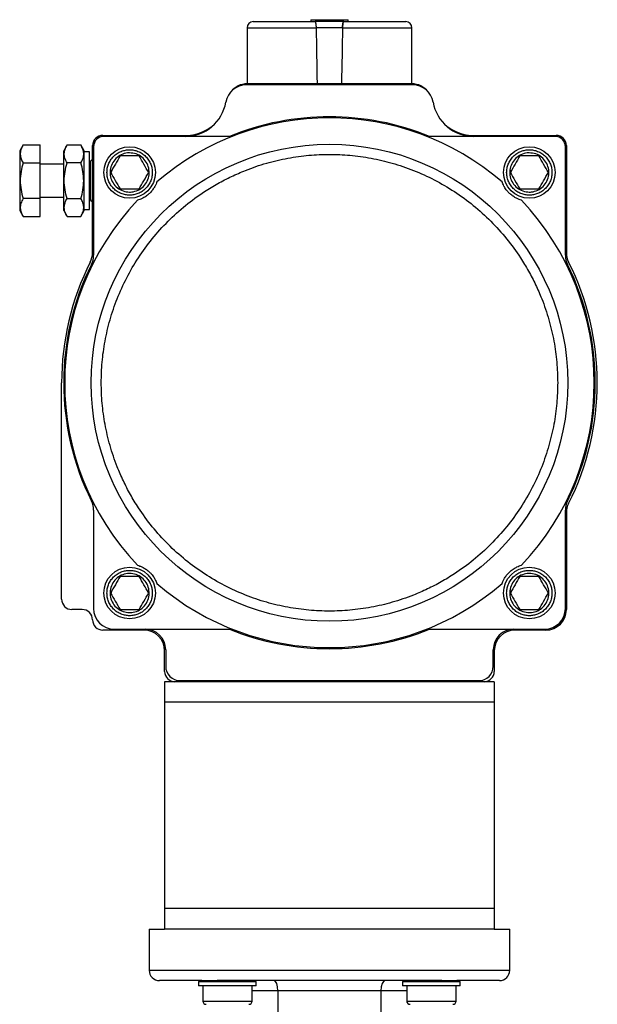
# Model space of a CAD drawing. Header units: millimetres. Extents: x 531 to 3898, y 60 to 2923.
# Tile 4 of 9: x 1531 to 1811, y 1629 to 2107. Entities that reach past the tile are written whole.
import ezdxf

# ---------------------------------------------------------------- set-up
doc = ezdxf.new("R2010")
doc.units = ezdxf.units.MM

msp = doc.modelspace()

# ---------------------------------------------------------------- linework, layer by layer
at = {"color": 7, "linetype": 'Continuous', "lineweight": 25}
for p, q in [((1672.24, 2106.76), (1672.24, 2105.86)), ((1672.24, 2106.76), (1672.24, 2105.86)), ((1672.24, 2106.76), (1690.24, 2106.76)), ((1690.24, 2105.86), (1690.24, 2106.76)), ((1690.24, 2105.86), (1690.24, 2106.76)), ((1641.24, 2102.86), (1641.24, 2075.86)), ((1687.57, 2102.86), (1674.91, 2102.86)), ((1721.24, 2075.86), (1721.24, 2102.86)), ((1721.66, 2075.16), (1640.82, 2075.16)), ((1641.24, 2075.86), (1675.4, 2075.86)), ((1641.24, 2075.66), (1721.24, 2075.66)), ((1645.24, 2075.86), (1645.24, 2075.66)), ((1675.4, 2075.86), (1687.08, 2075.86)), ((1687.08, 2075.86), (1721.24, 2075.86)), ((1717.24, 2075.66), (1717.24, 2075.86)), ((1571.24, 2050.66), (1611.66, 2050.66)), ((1632.65, 2050.16), (1571.74, 2050.16)), ((1790.74, 2050.16), (1729.83, 2050.16)), ((1750.82, 2050.66), (1791.24, 2050.66)), ((1532.51, 2045.99), (1530.88, 2043.16)), ((1532.51, 2045.99), (1540.88, 2045.99)), ((1540.88, 2037.33), (1540.88, 2045.99)), ((1553.87, 2045.99), (1552.24, 2043.16)), ((1553.87, 2045.99), (1560.61, 2045.99)), ((1562.24, 2043.16), (1560.61, 2045.99)), ((1566.24, 1993.71), (1566.24, 2045.66)), ((1566.74, 2045.16), (1566.74, 1992.48)), ((1795.74, 1992.48), (1795.74, 2045.16)), ((1796.24, 2045.66), (1796.24, 1993.71)), ((1530.88, 2043.16), (1530.88, 2014.16)), ((1552.24, 2014.16), (1552.24, 2043.16)), ((1562.24, 2028.66), (1562.24, 2043.16)), ((1564.74, 2042.66), (1562.24, 2042.66)), ((1564.74, 2014.66), (1564.74, 2042.66)), ((1588.86, 2040.66), (1579.62, 2040.66)), ((1782.86, 2040.66), (1773.62, 2040.66)), ((1532.51, 2037.33), (1540.88, 2037.33)), ((1540.88, 2020), (1540.88, 2037.33)), ((1552.24, 2036.66), (1540.88, 2036.66)), ((1560.61, 2037.33), (1553.87, 2037.33)), ((1565.38, 2036.66), (1564.74, 2036.66)), ((1565.09, 2037.49), (1565.09, 2019.84)), ((1562.24, 2014.16), (1562.24, 2028.66)), ((1540.88, 2020.66), (1552.24, 2020.66)), ((1564.74, 2020.66), (1565.38, 2020.66)), ((1579.62, 2024.66), (1588.86, 2024.66)), ((1773.62, 2024.66), (1782.86, 2024.66)), ((1540.88, 2020), (1532.51, 2020)), ((1540.88, 2011.34), (1540.88, 2020)), ((1553.87, 2020), (1560.61, 2020)), ((1530.88, 2014.16), (1532.51, 2011.34)), ((1532.51, 2011.34), (1540.88, 2011.34)), ((1552.24, 2014.16), (1553.87, 2011.34)), ((1553.87, 2011.34), (1560.61, 2011.34)), ((1560.61, 2011.34), (1562.24, 2014.16)), ((1562.24, 2014.66), (1564.74, 2014.66)), ((1551.24, 1825.66), (1551.24, 1930.66)), ((1566.74, 1868.85), (1566.74, 1821.16)), ((1795.74, 1821.16), (1795.74, 1868.85)), ((1796.24, 1867.62), (1796.24, 1820.66)), ((1588.86, 1836.66), (1579.62, 1836.66)), ((1782.86, 1836.66), (1773.62, 1836.66)), ((1561.24, 1820.66), (1556.24, 1820.66)), ((1579.62, 1820.66), (1588.86, 1820.66)), ((1773.62, 1820.66), (1782.86, 1820.66)), ((1591.24, 1810.66), (1571.24, 1810.66)), ((1576.74, 1811.16), (1632.65, 1811.16)), ((1729.83, 1811.16), (1785.74, 1811.16)), ((1786.24, 1810.66), (1771.24, 1810.66)), ((1601.24, 1790.66), (1601.24, 1800.66)), ((1601.74, 1801.16), (1601.74, 1793.16)), ((1760.74, 1793.16), (1760.74, 1801.16)), ((1761.24, 1800.66), (1761.24, 1790.66)), ((1606.24, 1785.66), (1601.24, 1785.66)), ((1601.24, 1785.66), (1601.24, 1775.66)), ((1756.24, 1785.66), (1606.24, 1785.66)), ((1608.74, 1786.16), (1753.74, 1786.16)), ((1761.24, 1785.66), (1756.24, 1785.66)), ((1761.24, 1785.66), (1761.24, 1775.66)), ((1761.24, 1775.66), (1601.24, 1775.66)), ((1601.24, 1775.66), (1601.24, 1675.66)), ((1761.24, 1775.66), (1761.24, 1675.66)), ((1761.24, 1675.66), (1601.24, 1675.66)), ((1601.24, 1675.66), (1601.24, 1665.66)), ((1761.24, 1675.66), (1761.24, 1665.66)), ((1593.74, 1665.66), (1593.74, 1645.66)), ((1593.74, 1665.66), (1601.24, 1665.66)), ((1761.24, 1665.66), (1601.24, 1665.66)), ((1761.24, 1665.66), (1768.74, 1665.66)), ((1768.74, 1645.66), (1768.74, 1665.66)), ((1619.37, 1640.66), (1598.74, 1640.66)), ((1618.37, 1640.66), (1617.74, 1640.04)), ((1617.74, 1640.04), (1617.74, 1638.16)), ((1645.74, 1640.04), (1617.74, 1640.04)), ((1619.37, 1640.66), (1626.67, 1640.66)), ((1735.81, 1640.66), (1626.67, 1640.66)), ((1645.74, 1640.04), (1645.12, 1640.66)), ((1645.74, 1638.16), (1645.74, 1640.04)), ((1717.36, 1640.66), (1716.74, 1640.04)), ((1716.74, 1640.04), (1716.74, 1638.16)), ((1744.74, 1640.04), (1716.74, 1640.04)), ((1735.81, 1640.66), (1743.11, 1640.66)), ((1763.74, 1640.66), (1743.11, 1640.66)), ((1744.74, 1640.04), (1744.11, 1640.66)), ((1744.74, 1638.16), (1744.74, 1640.04)), ((1645.74, 1638.16), (1617.74, 1638.16)), ((1619.74, 1638.16), (1619.74, 1630.76)), ((1643.74, 1630.76), (1643.74, 1638.16)), ((1706.24, 1635.66), (1656.24, 1635.66)), ((1656.24, 1635.66), (1656.24, 1571.66)), ((1706.24, 1635.66), (1706.24, 1571.66)), ((1744.74, 1638.16), (1716.74, 1638.16)), ((1718.74, 1638.16), (1718.74, 1630.76)), ((1742.74, 1630.76), (1742.74, 1638.16))]:
    msp.add_line(p, q, dxfattribs=at)
at = {"color": 8, "linetype": 'Continuous', "lineweight": 25}
for p, q in [((1641.24, 2102.86), (1674.91, 2102.86)), ((1687.57, 2102.86), (1721.24, 2102.86)), ((1593.74, 1645.66), (1768.74, 1645.66)), ((1656.24, 1635.66), (1643.74, 1635.66)), ((1718.74, 1635.66), (1706.24, 1635.66)), ((1619.74, 1630.76), (1643.74, 1630.76)), ((1718.74, 1630.76), (1742.74, 1630.76))]:
    msp.add_line(p, q, dxfattribs=at)
at = {"color": 7, "linetype": 'Continuous', "lineweight": 25, "flags": 128}
for points in [[(1575.49, 2032.66), (1575.53, 2033.55), (1575.57, 2033.84)], [(1769.49, 2032.66), (1769.53, 2033.55), (1769.57, 2033.84)], [(1575.49, 1828.66), (1575.53, 1829.55), (1575.57, 1829.84)], [(1769.49, 1828.66), (1769.53, 1829.55), (1769.57, 1829.84)]]:
    msp.add_lwpolyline(points, dxfattribs=at)
at = {"color": 7, "linetype": 'Continuous', "lineweight": 25}
for centre, radius in [((1681.24, 1930.66), 115.68), ((1584.24, 2032.66), 12.5), ((1778.24, 2032.66), 12.5), ((1584.24, 1828.66), 12.5), ((1778.24, 1828.66), 12.5)]:
    msp.add_circle(centre, radius, dxfattribs=at)
for centre, radius, start, end in [((1644.24, 2102.86), 3, 90, 180), ((1718.24, 2102.86), 3, 0, 90), ((1640.82, 2065.16), 10, 90, 170.4059), ((1641.24, 2065.66), 10, 90, 141.8668), ((1721.24, 2065.66), 10, 38.1332, 90), ((1721.66, 2065.16), 10, 9.5941, 90), ((1611.24, 2070.16), 20, 270, 350.4059), ((1751.24, 2070.16), 20, 189.5941, 270), ((1681.24, 1930.66), 128.5, 49.3204, 130.6796), ((1681.24, 1930.66), 129, 67.8738, 112.1262), ((1611.66, 2070.66), 20, 270, 319.0615), ((1750.82, 2070.66), 20, 220.9385, 270), ((1571.24, 2045.66), 5, 90, 180), ((1571.74, 2045.16), 5, 90, 180), ((1790.74, 2045.16), 5, 0, 90), ((1791.24, 2045.66), 5, 0, 90), ((1566.41, 2037.49), 1.33, 97.5895, 180), ((1681.24, 1930.66), 128.5, 136.4418, 223.5582), ((1566.41, 2019.84), 1.32, 180, 262.4105), ((1681.24, 1930.66), 128.5, 316.4418, 43.5582), ((1556.24, 1993.71), 10, 333.2345, 0), ((1556.74, 1992.48), 10, 333.5964, 0), ((1805.74, 1992.48), 10, 180, 206.4036), ((1806.24, 1993.71), 10, 180, 206.7655), ((1681.24, 1930.66), 130, 153.2345, 180), ((1681.24, 1930.66), 129, 153.5964, 206.4036), ((1681.24, 1930.66), 129, 333.5964, 26.4036), ((1681.24, 1930.66), 130, 333.2345, 26.7655), ((1556.74, 1868.85), 10, 0, 26.4036), ((1805.74, 1868.85), 10, 153.5964, 180), ((1806.24, 1867.62), 10, 153.2345, 180), ((1681.24, 1930.66), 128.5, 229.3204, 310.6796), ((1556.24, 1825.66), 5, 180, 270), ((1561.24, 1815.66), 5, 0, 90), ((1576.74, 1821.16), 10, 180, 270), ((1785.74, 1821.16), 10, 270, 0), ((1786.24, 1820.66), 10, 270, 0), ((1571.24, 1815.66), 5, 180, 270), ((1591.24, 1800.66), 10, 0, 90), ((1591.74, 1801.16), 10, 0, 90), ((1681.24, 1930.66), 129, 247.8738, 292.1262), ((1770.74, 1801.16), 10, 90, 180), ((1771.24, 1800.66), 10, 90, 180), ((1608.74, 1793.16), 7, 180, 270), ((1753.74, 1793.16), 7, 270, 0), ((1606.24, 1790.66), 5, 180, 270), ((1756.24, 1790.66), 5, 270, 0), ((1598.74, 1645.66), 5, 180, 270), ((1763.74, 1645.66), 5, 270, 0), ((1621.34, 1630.76), 1.6, 180, 270), ((1642.14, 1630.76), 1.6, 270, 0), ((1720.34, 1630.76), 1.6, 180, 270), ((1741.14, 1630.76), 1.6, 270, 0)]:
    msp.add_arc(centre, radius, start, end, dxfattribs=at)
for centre, major_axis, ratio, start_param, end_param in [((1681.24, 1352.63), (-39.39, 2291.6), 0.00303, 5.033427, 5.04587), ((1681.24, 1352.63), (-39.39, 2291.6), 0.00303, 5.033427, 5.04587), ((1681.24, 1352.63), (39.39, 2291.6), 0.00303, 1.237316, 1.249758), ((1681.24, 1352.63), (39.39, 2291.6), 0.00303, 1.237316, 1.249758), ((1654.17, 1635.66), (0, 5), 0.414214, 4.712389, 6.283185), ((1708.31, 1635.66), (0, 5), 0.414214, 0, 1.570796)]:
    msp.add_ellipse(centre, major_axis=major_axis, ratio=ratio, start_param=start_param, end_param=end_param, dxfattribs=at)
for points, knots in [([(1644.24, 2105.86), (1644.28, 2105.86), (1644.37, 2105.86), (1645.07, 2105.86), (1646.43, 2105.86), (1648.82, 2105.86), (1652.16, 2105.86), (1655.68, 2105.86), (1659.04, 2105.86), (1663.25, 2105.86), (1668.31, 2105.86), (1672.33, 2105.86), (1674.3, 2105.86)], [0, 0, 0, 0, 0.078958, 0.159802, 0.242404, 0.370168, 0.499984, 0.586563, 0.672537, 0.757754, 0.881601, 1, 1, 1, 1]), ([(1674.91, 2102.86), (1674.89, 2103.19), (1674.87, 2103.84), (1674.77, 2104.7), (1674.63, 2105.38), (1674.46, 2105.79), (1674.35, 2105.84), (1674.3, 2105.86)], [0, 0, 0, 0, 0.199699, 0.399212, 0.603854, 0.819702, 1, 1, 1, 1]), ([(1674.91, 2102.86), (1674.89, 2103.19), (1674.87, 2103.84), (1674.77, 2104.7), (1674.63, 2105.38), (1674.46, 2105.79), (1674.35, 2105.84), (1674.3, 2105.86)], [0, 0, 0, 0, 0.199699, 0.399212, 0.603854, 0.819702, 1, 1, 1, 1]), ([(1687.57, 2102.86), (1687.58, 2103.19), (1687.61, 2103.84), (1687.71, 2104.7), (1687.85, 2105.38), (1688.02, 2105.79), (1688.13, 2105.84), (1688.18, 2105.86)], [0, 0, 0, 0, 0.199699, 0.399212, 0.603854, 0.819702, 1, 1, 1, 1]), ([(1688.18, 2105.86), (1688.11, 2105.83), (1687.98, 2105.76), (1687.8, 2105.18), (1687.66, 2104.35), (1687.59, 2103.52), (1687.58, 2103.02), (1687.57, 2102.86)], [0, 0, 0, 0, 0.233483, 0.467244, 0.692616, 0.904486, 1, 1, 1, 1]), ([(1688.18, 2105.86), (1689.49, 2105.86), (1692.15, 2105.86), (1696.03, 2105.86), (1700.47, 2105.86), (1705.24, 2105.86), (1709.38, 2105.86), (1712.43, 2105.86), (1714.59, 2105.86), (1716.51, 2105.86), (1717.95, 2105.86), (1718.14, 2105.86), (1718.24, 2105.86)], [0, 0, 0, 0, 0.0789601, 0.1598016, 0.2424041, 0.3701677, 0.499984, 0.5865626, 0.672537, 0.7577543, 0.8816006, 1, 1, 1, 1]), ([(1532.51, 2045.99), (1532.13, 2045.23), (1531.34, 2043.71), (1531.06, 2041.46), (1531.48, 2039.31), (1532.16, 2037.99), (1532.51, 2037.33)], [0, 0, 0, 0, 0.264613, 0.534965, 0.765353, 1, 1, 1, 1]), ([(1553.87, 2037.33), (1553.48, 2038.08), (1552.7, 2039.6), (1552.41, 2041.85), (1552.83, 2044), (1553.52, 2045.32), (1553.87, 2045.99)], [0, 0, 0, 0, 0.264614, 0.534966, 0.765353, 1, 1, 1, 1]), ([(1560.61, 2037.33), (1561, 2038.08), (1561.78, 2039.6), (1562.07, 2041.85), (1561.65, 2044), (1560.96, 2045.32), (1560.61, 2045.99)], [0, 0, 0, 0, 0.264614, 0.534966, 0.765353, 1, 1, 1, 1]), ([(1570.47, 1930.66), (1570.55, 1933.99), (1570.73, 1940.74), (1572.19, 1950.95), (1574.6, 1961.28), (1578.1, 1971.58), (1582.7, 1981.68), (1588.38, 1991.42), (1595.1, 2000.62), (1602.77, 2009.13), (1611.28, 2016.8), (1619.47, 2022.78), (1626.99, 2027.34), (1633.62, 2030.77), (1641.5, 2034.2), (1650.63, 2037.3), (1660.95, 2039.73), (1671.16, 2041.13), (1681.24, 2041.59), (1691.32, 2041.13), (1701.53, 2039.73), (1711.85, 2037.3), (1722.15, 2033.8), (1732.25, 2029.2), (1741.99, 2023.52), (1751.2, 2016.8), (1759.71, 2009.13), (1767.38, 2000.62), (1773.36, 1992.43), (1777.92, 1984.91), (1781.35, 1978.28), (1784.77, 1970.41), (1787.88, 1961.28), (1790.29, 1950.95), (1791.75, 1940.74), (1791.92, 1933.99), (1792.01, 1930.66)], [0, 0, 0, 0, 0.028641, 0.058246, 0.088731, 0.11999, 0.151897, 0.184307, 0.217062, 0.249992, 0.282923, 0.315678, 0.337287, 0.358735, 0.38001, 0.411269, 0.441753, 0.471359, 0.5, 0.528641, 0.558247, 0.588731, 0.61999, 0.651897, 0.684307, 0.717062, 0.749992, 0.782923, 0.815678, 0.837287, 0.858735, 0.88001, 0.911269, 0.941754, 0.971359, 1, 1, 1, 1]), ([(1573.24, 2032.66), (1573.27, 2033.34), (1573.35, 2034.72), (1573.96, 2036.77), (1574.98, 2038.74), (1576.41, 2040.5), (1578.16, 2041.93), (1580.14, 2042.95), (1582.19, 2043.54), (1584.24, 2043.73), (1586.29, 2043.54), (1588.34, 2042.95), (1590.31, 2041.93), (1592.07, 2040.5), (1593.5, 2038.74), (1594.52, 2036.77), (1595.13, 2034.72), (1595.2, 2033.34), (1595.24, 2032.66)], [0, 0, 0, 0, 0.058258, 0.120005, 0.18432, 0.25, 0.31568, 0.379994, 0.441742, 0.5, 0.558258, 0.620006, 0.68432, 0.75, 0.81568, 0.879995, 0.941742, 1, 1, 1, 1]), ([(1584.24, 2042.16), (1585.31, 2042.06), (1587.44, 2041.85), (1590.29, 2040.21), (1592.45, 2037.8), (1593.68, 2034.79), (1593.86, 2031.54), (1592.94, 2028.42), (1591.05, 2025.78), (1588.39, 2023.92), (1585.97, 2023.24), (1583.51, 2023.11), (1581.03, 2023.53), (1578.19, 2025.1), (1576.03, 2027.53), (1574.79, 2030.54), (1574.62, 2033.79), (1575.54, 2036.91), (1577.43, 2039.55), (1580.09, 2041.41), (1582.51, 2042.11), (1583.91, 2042.15), (1584.24, 2042.16)], [0, 0, 0, 0, 0.053686, 0.107372, 0.161059, 0.214745, 0.268431, 0.322118, 0.375804, 0.42949, 0.483176, 0.5, 0.553686, 0.607372, 0.661058, 0.714745, 0.768431, 0.822117, 0.875804, 0.92949, 0.983176, 1, 1, 1, 1]), ([(1579.62, 2040.66), (1578.86, 2039.35), (1577.32, 2036.68), (1575.78, 2034.01), (1575, 2032.66)], [0, 0, 0, 0, 0.4939095, 1, 1, 1, 1]), ([(1593.48, 2032.66), (1592.72, 2033.98), (1591.18, 2036.65), (1589.64, 2039.32), (1588.86, 2040.66)], [0, 0, 0, 0, 0.493915, 1, 1, 1, 1]), ([(1767.24, 2032.66), (1767.27, 2033.34), (1767.35, 2034.72), (1767.96, 2036.77), (1768.98, 2038.74), (1770.41, 2040.5), (1772.16, 2041.93), (1774.14, 2042.95), (1776.19, 2043.54), (1778.24, 2043.73), (1780.29, 2043.54), (1782.34, 2042.95), (1784.31, 2041.93), (1786.07, 2040.5), (1787.5, 2038.74), (1788.52, 2036.77), (1789.13, 2034.72), (1789.2, 2033.34), (1789.24, 2032.66)], [0, 0, 0, 0, 0.058258, 0.120005, 0.18432, 0.25, 0.31568, 0.379994, 0.441742, 0.5, 0.558258, 0.620006, 0.68432, 0.75, 0.81568, 0.879995, 0.941742, 1, 1, 1, 1]), ([(1778.24, 2042.16), (1779.31, 2042.06), (1781.44, 2041.85), (1784.29, 2040.21), (1786.45, 2037.8), (1787.68, 2034.79), (1787.86, 2031.54), (1786.94, 2028.42), (1785.05, 2025.78), (1782.39, 2023.92), (1779.97, 2023.24), (1777.51, 2023.11), (1775.03, 2023.53), (1772.19, 2025.1), (1770.03, 2027.53), (1768.79, 2030.54), (1768.62, 2033.79), (1769.54, 2036.91), (1771.43, 2039.55), (1774.09, 2041.41), (1776.51, 2042.11), (1777.91, 2042.15), (1778.24, 2042.16)], [0, 0, 0, 0, 0.053686, 0.107372, 0.161059, 0.214745, 0.268431, 0.322118, 0.375804, 0.42949, 0.483176, 0.5, 0.553686, 0.607372, 0.661058, 0.714744, 0.768431, 0.822117, 0.875804, 0.92949, 0.983176, 1, 1, 1, 1]), ([(1773.62, 2040.66), (1772.86, 2039.35), (1771.32, 2036.68), (1769.78, 2034.01), (1769, 2032.66)], [0, 0, 0, 0, 0.4939095, 1, 1, 1, 1]), ([(1787.48, 2032.66), (1786.72, 2033.98), (1785.18, 2036.65), (1783.64, 2039.32), (1782.86, 2040.66)], [0, 0, 0, 0, 0.493915, 1, 1, 1, 1]), ([(1532.51, 2037.33), (1532.15, 2035.92), (1531.41, 2033.08), (1531.05, 2028.69), (1531.41, 2024.28), (1532.14, 2021.44), (1532.51, 2020)], [0, 0, 0, 0, 0.2477273, 0.4999976, 0.7472558, 1, 1, 1, 1]), ([(1553.87, 2020), (1553.5, 2021.41), (1552.77, 2024.25), (1552.41, 2028.64), (1552.76, 2033.05), (1553.5, 2035.89), (1553.87, 2037.33)], [0, 0, 0, 0, 0.247727, 0.499998, 0.747253, 1, 1, 1, 1]), ([(1560.61, 2020), (1560.98, 2021.41), (1561.71, 2024.25), (1562.07, 2028.64), (1561.72, 2033.05), (1560.98, 2035.89), (1560.61, 2037.33)], [0, 0, 0, 0, 0.247727, 0.499998, 0.747252, 1, 1, 1, 1]), ([(1595.24, 2032.66), (1595.2, 2031.99), (1595.13, 2030.61), (1594.52, 2028.56), (1593.5, 2026.59), (1592.07, 2024.83), (1590.31, 2023.4), (1588.34, 2022.38), (1586.29, 2021.79), (1584.24, 2021.6), (1582.19, 2021.79), (1580.14, 2022.38), (1578.16, 2023.4), (1576.41, 2024.83), (1574.98, 2026.59), (1573.96, 2028.56), (1573.35, 2030.61), (1573.27, 2031.99), (1573.24, 2032.66)], [0, 0, 0, 0, 0.058258, 0.120006, 0.18432, 0.25, 0.315679, 0.379994, 0.441742, 0.5, 0.558258, 0.620006, 0.684321, 0.75, 0.81568, 0.879994, 0.941742, 1, 1, 1, 1]), ([(1575, 2032.66), (1575.76, 2031.35), (1577.3, 2028.68), (1578.84, 2026.01), (1579.62, 2024.66)], [0, 0, 0, 0, 0.493913, 1, 1, 1, 1]), ([(1588.86, 2024.66), (1589.62, 2025.98), (1591.16, 2028.65), (1592.7, 2031.32), (1593.48, 2032.66)], [0, 0, 0, 0, 0.493912, 1, 1, 1, 1]), ([(1789.24, 2032.66), (1789.2, 2031.99), (1789.13, 2030.61), (1788.52, 2028.56), (1787.5, 2026.59), (1786.07, 2024.83), (1784.31, 2023.4), (1782.34, 2022.38), (1780.29, 2021.79), (1778.24, 2021.6), (1776.19, 2021.79), (1774.14, 2022.38), (1772.16, 2023.4), (1770.41, 2024.83), (1768.98, 2026.59), (1767.96, 2028.56), (1767.35, 2030.61), (1767.27, 2031.99), (1767.24, 2032.66)], [0, 0, 0, 0, 0.058258, 0.120006, 0.18432, 0.25, 0.315679, 0.379994, 0.441742, 0.5, 0.558258, 0.620006, 0.684321, 0.75, 0.81568, 0.879994, 0.941742, 1, 1, 1, 1]), ([(1769, 2032.66), (1769.76, 2031.35), (1771.3, 2028.68), (1772.84, 2026.01), (1773.62, 2024.66)], [0, 0, 0, 0, 0.493913, 1, 1, 1, 1]), ([(1782.86, 2024.66), (1783.62, 2025.98), (1785.16, 2028.65), (1786.7, 2031.32), (1787.48, 2032.66)], [0, 0, 0, 0, 0.493912, 1, 1, 1, 1]), ([(1597.48, 2028.11), (1597.35, 2027.76), (1597.1, 2027.06), (1596.48, 2025.82), (1595.75, 2024.64), (1594.89, 2023.56), (1594.25, 2022.86), (1593.57, 2022.22), (1592.83, 2021.59), (1591.97, 2020.97), (1591.07, 2020.43), (1589.66, 2019.71), (1588.78, 2019.43), (1588.12, 2019.21)], [0, 0, 0, 0, 0.129905, 0.25959, 0.389776, 0.436043, 0.48275, 0.518262, 0.55367, 0.613104, 0.68811, 0.763459, 1, 1, 1, 1]), ([(1774.36, 2019.21), (1774, 2019.32), (1773.29, 2019.54), (1772.01, 2020.1), (1770.8, 2020.77), (1769.69, 2021.57), (1768.95, 2022.17), (1768.27, 2022.82), (1767.61, 2023.53), (1766.95, 2024.36), (1766.36, 2025.23), (1765.57, 2026.6), (1765.25, 2027.46), (1765, 2028.11)], [0, 0, 0, 0, 0.129905, 0.25959, 0.389775, 0.436042, 0.48275, 0.518261, 0.553669, 0.613103, 0.688109, 0.763458, 1, 1, 1, 1]), ([(1532.51, 2020), (1532.13, 2019.25), (1531.34, 2017.73), (1531.06, 2015.48), (1531.48, 2013.33), (1532.16, 2012.01), (1532.51, 2011.34)], [0, 0, 0, 0, 0.264614, 0.534966, 0.765353, 1, 1, 1, 1]), ([(1553.87, 2011.34), (1553.48, 2012.1), (1552.7, 2013.62), (1552.41, 2015.87), (1552.83, 2018.02), (1553.52, 2019.34), (1553.87, 2020)], [0, 0, 0, 0, 0.264613, 0.534965, 0.765353, 1, 1, 1, 1]), ([(1560.61, 2011.34), (1561, 2012.1), (1561.78, 2013.62), (1562.07, 2015.87), (1561.65, 2018.02), (1560.96, 2019.34), (1560.61, 2020)], [0, 0, 0, 0, 0.264613, 0.534965, 0.765353, 1, 1, 1, 1]), ([(1792.01, 1930.66), (1791.92, 1927.34), (1791.75, 1920.59), (1790.29, 1910.38), (1787.88, 1900.05), (1784.37, 1889.75), (1779.78, 1879.65), (1774.09, 1869.91), (1767.38, 1860.71), (1759.71, 1852.2), (1751.2, 1844.53), (1743.01, 1838.55), (1735.48, 1833.99), (1728.85, 1830.56), (1720.98, 1827.13), (1711.85, 1824.03), (1701.53, 1821.6), (1691.32, 1820.2), (1681.24, 1819.74), (1671.16, 1820.2), (1660.95, 1821.6), (1650.63, 1824.03), (1640.33, 1827.53), (1630.22, 1832.13), (1620.48, 1837.81), (1611.28, 1844.53), (1602.77, 1852.2), (1595.1, 1860.71), (1589.12, 1868.9), (1584.56, 1876.42), (1581.13, 1883.05), (1577.71, 1890.92), (1574.6, 1900.05), (1572.19, 1910.38), (1570.73, 1920.59), (1570.55, 1927.34), (1570.47, 1930.66)], [0, 0, 0, 0, 0.028641, 0.058247, 0.088732, 0.11999, 0.151897, 0.184307, 0.217062, 0.249992, 0.282923, 0.315678, 0.337287, 0.358735, 0.38001, 0.411269, 0.441753, 0.471359, 0.5, 0.528641, 0.558247, 0.588731, 0.61999, 0.651897, 0.684307, 0.717062, 0.749992, 0.782923, 0.815678, 0.837287, 0.858735, 0.88001, 0.911268, 0.941753, 0.971359, 1, 1, 1, 1]), ([(1573.24, 1828.66), (1573.27, 1829.34), (1573.35, 1830.72), (1573.96, 1832.77), (1574.98, 1834.74), (1576.41, 1836.5), (1578.16, 1837.93), (1580.14, 1838.95), (1582.19, 1839.54), (1584.24, 1839.73), (1586.29, 1839.54), (1588.34, 1838.95), (1590.31, 1837.93), (1592.07, 1836.5), (1593.5, 1834.74), (1594.52, 1832.77), (1595.13, 1830.72), (1595.2, 1829.34), (1595.24, 1828.66)], [0, 0, 0, 0, 0.058258, 0.120005, 0.18432, 0.25, 0.31568, 0.379994, 0.441742, 0.5, 0.558258, 0.620006, 0.68432, 0.75, 0.81568, 0.879995, 0.941742, 1, 1, 1, 1]), ([(1588.12, 1842.12), (1588.48, 1842.01), (1589.19, 1841.79), (1590.46, 1841.23), (1591.68, 1840.56), (1592.79, 1839.76), (1593.53, 1839.16), (1594.2, 1838.51), (1594.87, 1837.8), (1595.53, 1836.97), (1596.12, 1836.1), (1596.9, 1834.73), (1597.23, 1833.87), (1597.48, 1833.21)], [0, 0, 0, 0, 0.129905, 0.259589, 0.389776, 0.436043, 0.482749, 0.518262, 0.553669, 0.613104, 0.68811, 0.763459, 1, 1, 1, 1]), ([(1765, 1833.21), (1765.13, 1833.57), (1765.38, 1834.27), (1766, 1835.51), (1766.73, 1836.69), (1767.59, 1837.76), (1768.23, 1838.47), (1768.91, 1839.11), (1769.65, 1839.74), (1770.51, 1840.36), (1771.41, 1840.9), (1772.82, 1841.62), (1773.69, 1841.9), (1774.36, 1842.12)], [0, 0, 0, 0, 0.129905, 0.25959, 0.389776, 0.436042, 0.482749, 0.518261, 0.553669, 0.613104, 0.68811, 0.763459, 1, 1, 1, 1]), ([(1767.24, 1828.66), (1767.27, 1829.34), (1767.35, 1830.72), (1767.96, 1832.77), (1768.98, 1834.74), (1770.41, 1836.5), (1772.16, 1837.93), (1774.14, 1838.95), (1776.19, 1839.54), (1778.24, 1839.73), (1780.29, 1839.54), (1782.34, 1838.95), (1784.31, 1837.93), (1786.07, 1836.5), (1787.5, 1834.74), (1788.52, 1832.77), (1789.13, 1830.72), (1789.2, 1829.34), (1789.24, 1828.66)], [0, 0, 0, 0, 0.058258, 0.120005, 0.18432, 0.25, 0.31568, 0.379994, 0.441742, 0.5, 0.558258, 0.620006, 0.68432, 0.75, 0.81568, 0.879995, 0.941742, 1, 1, 1, 1]), ([(1584.24, 1838.16), (1585.31, 1838.06), (1587.44, 1837.85), (1590.29, 1836.21), (1592.45, 1833.8), (1593.68, 1830.79), (1593.86, 1827.54), (1592.94, 1824.42), (1591.05, 1821.78), (1588.39, 1819.92), (1585.97, 1819.24), (1583.51, 1819.11), (1581.03, 1819.53), (1578.19, 1821.1), (1576.03, 1823.53), (1574.79, 1826.54), (1574.62, 1829.79), (1575.54, 1832.91), (1577.43, 1835.55), (1580.09, 1837.41), (1582.51, 1838.11), (1583.91, 1838.15), (1584.24, 1838.16)], [0, 0, 0, 0, 0.053686, 0.107372, 0.161059, 0.214745, 0.268431, 0.322118, 0.375804, 0.42949, 0.483176, 0.5, 0.553686, 0.607373, 0.661058, 0.714745, 0.768431, 0.822117, 0.875804, 0.92949, 0.983176, 1, 1, 1, 1]), ([(1579.62, 1836.66), (1578.86, 1835.35), (1577.32, 1832.68), (1575.78, 1830.01), (1575, 1828.66)], [0, 0, 0, 0, 0.4939095, 1, 1, 1, 1]), ([(1593.48, 1828.66), (1592.72, 1829.98), (1591.18, 1832.65), (1589.64, 1835.32), (1588.86, 1836.66)], [0, 0, 0, 0, 0.493915, 1, 1, 1, 1]), ([(1778.24, 1838.16), (1779.31, 1838.06), (1781.44, 1837.85), (1784.29, 1836.21), (1786.45, 1833.8), (1787.68, 1830.79), (1787.86, 1827.54), (1786.94, 1824.42), (1785.05, 1821.78), (1782.39, 1819.92), (1779.97, 1819.24), (1777.51, 1819.11), (1775.03, 1819.53), (1772.19, 1821.1), (1770.03, 1823.53), (1768.79, 1826.54), (1768.62, 1829.79), (1769.54, 1832.91), (1771.43, 1835.55), (1774.09, 1837.41), (1776.51, 1838.11), (1777.91, 1838.15), (1778.24, 1838.16)], [0, 0, 0, 0, 0.053686, 0.1073723, 0.1610588, 0.2147452, 0.2684311, 0.3221177, 0.3758036, 0.4294898, 0.4831762, 0.5000001, 0.5536864, 0.6073726, 0.6610583, 0.7147448, 0.7684307, 0.8221172, 0.875804, 0.9294897, 0.983176, 1, 1, 1, 1]), ([(1773.62, 1836.66), (1772.86, 1835.35), (1771.32, 1832.68), (1769.78, 1830.01), (1769, 1828.66)], [0, 0, 0, 0, 0.4939095, 1, 1, 1, 1]), ([(1787.48, 1828.66), (1786.72, 1829.98), (1785.18, 1832.65), (1783.64, 1835.32), (1782.86, 1836.66)], [0, 0, 0, 0, 0.493915, 1, 1, 1, 1]), ([(1595.24, 1828.66), (1595.2, 1827.99), (1595.13, 1826.61), (1594.52, 1824.56), (1593.5, 1822.59), (1592.07, 1820.83), (1590.31, 1819.4), (1588.34, 1818.38), (1586.29, 1817.79), (1584.24, 1817.6), (1582.19, 1817.79), (1580.14, 1818.38), (1578.16, 1819.4), (1576.41, 1820.83), (1574.98, 1822.59), (1573.96, 1824.56), (1573.35, 1826.61), (1573.27, 1827.99), (1573.24, 1828.66)], [0, 0, 0, 0, 0.058258, 0.120006, 0.184321, 0.25, 0.315679, 0.379994, 0.441742, 0.5, 0.558258, 0.620006, 0.68432, 0.75, 0.815679, 0.879994, 0.941742, 1, 1, 1, 1]), ([(1575, 1828.66), (1575.76, 1827.35), (1577.3, 1824.68), (1578.84, 1822.01), (1579.62, 1820.66)], [0, 0, 0, 0, 0.493913, 1, 1, 1, 1]), ([(1588.86, 1820.66), (1589.62, 1821.98), (1591.16, 1824.65), (1592.7, 1827.32), (1593.48, 1828.66)], [0, 0, 0, 0, 0.493912, 1, 1, 1, 1]), ([(1789.24, 1828.66), (1789.2, 1827.99), (1789.13, 1826.61), (1788.52, 1824.56), (1787.5, 1822.59), (1786.07, 1820.83), (1784.31, 1819.4), (1782.34, 1818.38), (1780.29, 1817.79), (1778.24, 1817.6), (1776.19, 1817.79), (1774.14, 1818.38), (1772.16, 1819.4), (1770.41, 1820.83), (1768.98, 1822.59), (1767.96, 1824.56), (1767.35, 1826.61), (1767.27, 1827.99), (1767.24, 1828.66)], [0, 0, 0, 0, 0.058258, 0.120006, 0.184321, 0.25, 0.31568, 0.379994, 0.441742, 0.5, 0.558258, 0.620006, 0.684321, 0.75, 0.815679, 0.879994, 0.941742, 1, 1, 1, 1]), ([(1769, 1828.66), (1769.76, 1827.35), (1771.3, 1824.68), (1772.84, 1822.01), (1773.62, 1820.66)], [0, 0, 0, 0, 0.493913, 1, 1, 1, 1]), ([(1782.86, 1820.66), (1783.62, 1821.98), (1785.16, 1824.65), (1786.7, 1827.32), (1787.48, 1828.66)], [0, 0, 0, 0, 0.493912, 1, 1, 1, 1])]:
    msp.add_open_spline(points, degree=3, knots=knots, dxfattribs=at)
msp.add_open_spline([(1688.18, 2105.86), (1685.87, 2105.86), (1681.24, 2105.86), (1676.61, 2105.86), (1674.3, 2105.86)], degree=3, dxfattribs=at)

doc.saveas('drawing.dxf')
